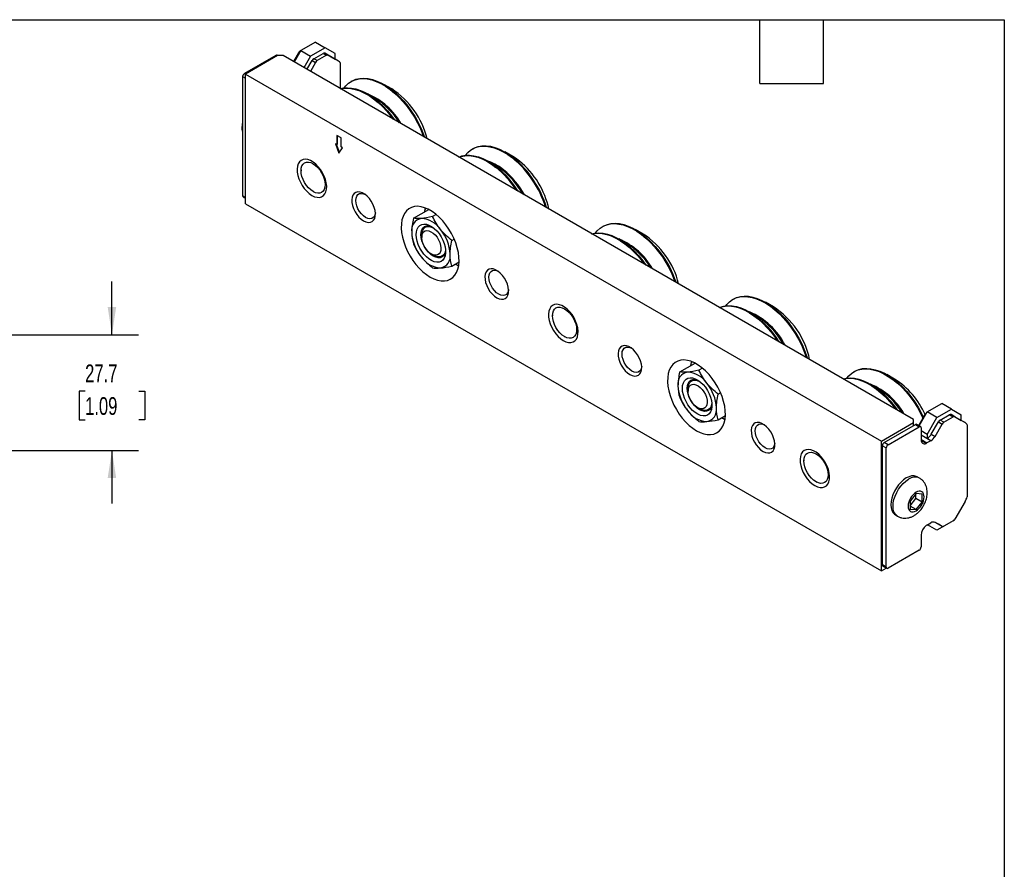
# Model space of a CAD drawing. Header units: millimetres. Extents: x 13 to 546, y 13 to 419.
# Tile 4 of 4: x 311 to 546, y 216 to 419. Entities that reach past the tile are written whole.
import ezdxf

# ---------------------------------------------------------------- set-up
doc = ezdxf.new("R2010")
doc.units = ezdxf.units.MM
doc.header["$LTSCALE"] = 2
doc.layers.add('DIMENSIONS', color=140, linetype='Continuous', lineweight=25)
doc.layers.add('TEXT', color=140, linetype='Continuous', lineweight=25)
doc.styles.add('SLDTEXTSTYLE0', font='TXT', dxfattribs={"width": 0.7})
doc.dimstyles.new('SLDDIMSTYLE5', dxfattribs={"dimtxt": 4.316016, "dimasz": 6.604, "dimexe": 0, "dimexo": 0.0625, "dimgap": 1.079004, "dimtad": 0, "dimtih": 1, "dimtoh": 1, "dimrnd": 1e-09, "dimzin": 12, "dimdsep": 46, "dimtxsty": 'SLDTEXTSTYLE0', "dimsah": 1, "dimcen": 0.09, "dimadec": 0, "dimazin": 3, "dimtfac": 1, "dimtmove": 0, "dimatfit": 0, "dimfxl": 0, "dimfrac": 2, "dimtolj": 1, "dimtzin": 12, "dimarcsym": 0})

# ---------------------------------------------------------------- blocks, each defined once
blk = doc.blocks.new('_D_11')
at = {"layer": 'DIMENSIONS'}
for p, q in [((332.79, 343.76), (332.79, 356.46)), ((306.64, 343.76), (339.14, 343.76)), ((326.38, 330.22), (324.93, 330.22)), ((324.93, 330.22), (324.93, 323.36)), ((339.2, 330.22), (340.65, 330.22)), ((340.65, 330.22), (340.65, 323.36)), ((324.93, 323.36), (326.38, 323.36)), ((340.65, 323.36), (339.2, 323.36)), ((305.37, 316.08), (339.14, 316.08)), ((332.79, 316.08), (332.79, 303.38))]:
    blk.add_line(p, q, dxfattribs=at)
for points in [[(332.79, 343.76), (333.81, 350.37), (331.77, 350.37)], [(332.79, 316.08), (331.77, 309.47), (333.81, 309.47)]]:
    blk.add_solid(points, dxfattribs=at)
at = {"layer": 'DIMENSIONS', "char_height": 4.233, "attachment_point": 1, "style": 'SLDTEXTSTYLE0'}
for s, insert in [('27.7', (326.38, 336.64)), ('1.09', (326.38, 328.82))]:
    blk.add_mtext(s, dxfattribs=dict(at, insert=insert))

msp = doc.modelspace()

# ---------------------------------------------------------------- linework, layer by layer
for p, q in [((381.454, 413.733), (377.952, 411.712)), ((383.788, 412.386), (380.286, 410.364)), ((381.454, 413.733), (383.788, 412.386)), ((386.123, 411.038), (383.788, 412.386)), ((371.935, 410.561), (364.482, 406.258)), ((372.339, 410.504), (364.679, 406.082)), ((371.935, 410.561), (372.187, 410.416)), ((372.406, 410.504), (372.253, 410.592)), ((373.686, 410.504), (372.339, 410.504)), ((524.375, 323.513), (373.686, 410.504)), ((377.402, 411.193), (376.174, 409.068)), ((377.952, 411.712), (376.363, 408.959)), ((377.402, 411.193), (377.59, 411.084)), ((377.952, 411.711), (377.821, 411.635)), ((377.886, 411.598), (377.821, 411.635)), ((377.952, 411.712), (380.286, 410.364)), ((380.286, 410.364), (378.696, 407.612)), ((381.052, 409.77), (383.255, 411.041)), ((381.862, 409.303), (381.052, 409.77)), ((384.064, 410.574), (381.862, 409.303)), ((383.255, 411.041), (384.064, 410.574)), ((383.674, 411.083), (386.123, 409.669)), ((384.483, 410.616), (383.674, 411.083)), ((386.932, 409.202), (384.483, 410.616)), ((386.123, 409.669), (386.123, 411.038)), ((386.932, 409.202), (386.123, 409.669)), ((379.406, 407.202), (380.633, 409.328)), ((381.443, 408.86), (380.216, 406.735)), ((380.633, 409.328), (381.443, 408.86)), ((387.226, 409.033), (386.932, 409.202)), ((387.399, 402.629), (387.399, 408.649)), ((364.033, 405.48), (364.033, 376.983)), ((364.033, 405.48), (364.679, 405.107)), ((364.733, 406.113), (364.482, 406.258)), ((364.679, 375.054), (364.679, 406.082)), ((364.679, 406.082), (516.715, 318.313)), ((390.093, 404.382), (389.931, 404.289)), ((399.663, 402.531), (397.778, 403.62)), ((395.633, 400.327), (393.853, 401.355)), ((387.547, 390.807), (386.534, 391.391)), ((386.534, 391.391), (386.534, 389.247)), ((386.713, 389.351), (386.713, 391.288)), ((387.547, 388.662), (387.547, 390.807)), ((386.534, 389.247), (386.196, 389.442)), ((386.196, 389.442), (387.04, 387.2)), ((387.18, 387.41), (386.475, 389.281)), ((386.713, 389.351), (386.534, 389.247)), ((387.04, 387.2), (387.884, 388.467)), ((387.884, 388.467), (387.547, 388.662)), ((419.034, 388.237), (418.873, 388.144)), ((428.604, 386.387), (426.719, 387.476)), ((424.574, 384.182), (422.794, 385.21)), ((377.995, 383.195), (377.995, 382.985)), ((364.679, 376.61), (364.033, 376.983)), ((364.164, 376.692), (364.679, 376.395)), ((380.879, 377.988), (381.061, 377.883)), ((364.679, 375.054), (516.715, 287.286)), ((404.854, 371.599), (408.516, 373.713)), ((407.703, 374.08), (407.648, 373.664)), ((410.314, 372.508), (409.452, 372.011)), ((408.236, 369.796), (407.692, 369.482)), ((450.189, 369.69), (450.027, 369.596)), ((406.863, 367.651), (406.91, 368.215)), ((406.863, 367.651), (406.863, 367.025)), ((459.759, 367.839), (457.874, 368.928)), ((414.05, 366.291), (414.626, 366.623)), ((455.729, 365.635), (453.949, 366.662)), ((409.149, 363.065), (409.691, 362.752)), ((411.692, 362.554), (412.236, 362.868)), ((414.05, 360.16), (415.768, 361.152)), ((481.344, 352.267), (481.182, 352.174)), ((490.914, 350.416), (489.028, 351.505)), ((438.09, 348.502), (438.09, 348.292)), ((486.883, 348.212), (485.104, 349.24)), ((440.975, 343.296), (441.157, 343.191)), ((468.507, 334.854), (472.168, 336.968)), ((471.355, 337.335), (471.3, 336.918)), ((473.966, 335.762), (473.104, 335.265)), ((510.303, 334.987), (510.141, 334.893)), ((519.873, 333.136), (517.987, 334.225)), ((471.888, 333.051), (471.344, 332.737)), ((515.843, 330.932), (514.063, 331.959)), ((470.515, 330.905), (470.515, 330.279)), ((477.702, 329.545), (478.278, 329.878)), ((527.654, 325.29), (531.157, 327.312)), ((533.49, 325.965), (531.157, 327.312)), ((472.801, 326.32), (473.343, 326.006)), ((475.344, 325.808), (475.888, 326.122)), ((525.745, 321.983), (527.654, 325.29)), ((529.988, 323.943), (527.654, 325.29)), ((529.988, 323.943), (533.49, 325.965)), ((533.49, 325.965), (535.825, 324.617)), ((477.702, 323.414), (479.42, 324.406)), ((516.715, 318.313), (524.375, 322.735)), ((524.375, 322.735), (524.375, 323.513)), ((524.375, 321.989), (524.375, 322.735)), ((525.645, 322.041), (527.192, 324.721)), ((527.192, 324.721), (527.292, 324.663)), ((527.653, 319.899), (529.988, 323.943)), ((528.638, 319.967), (530.335, 322.906)), ((530.335, 322.906), (531.234, 322.388)), ((530.754, 323.349), (532.957, 324.62)), ((531.653, 322.83), (530.754, 323.349)), ((531.653, 322.83), (533.855, 324.102)), ((532.957, 324.62), (533.855, 324.102)), ((533.376, 324.662), (535.825, 323.248)), ((534.274, 324.143), (533.376, 324.662)), ((534.274, 324.143), (536.723, 322.73)), ((535.825, 323.248), (535.825, 324.617)), ((536.723, 322.73), (535.825, 323.248)), ((537.016, 322.56), (536.723, 322.73)), ((517.416, 317.971), (524.869, 322.274)), ((518.314, 317.453), (525.767, 321.756)), ((524.869, 322.274), (525.767, 321.756)), ((526.085, 321.787), (525.187, 322.306)), ((526.216, 321.497), (526.216, 318.676)), ((527.653, 319.899), (526.216, 320.729)), ((529.536, 319.448), (531.234, 322.388)), ((537.19, 322.177), (537.19, 304.989)), ((516.715, 287.286), (516.715, 318.313)), ((518.314, 317.453), (517.416, 317.971)), ((527.653, 318.924), (526.216, 319.754)), ((528.546, 318.403), (526.216, 319.747)), ((526.755, 318.406), (526.216, 318.717)), ((526.221, 318.548), (526.601, 318.329)), ((526.285, 318.214), (526.486, 318.273)), ((526.486, 318.273), (526.719, 318.385)), ((527.384, 317.755), (526.486, 318.273)), ((526.719, 318.385), (526.755, 318.406)), ((527.617, 317.866), (526.719, 318.385)), ((527.384, 317.755), (527.617, 317.866)), ((528.546, 318.403), (527.617, 317.866)), ((527.653, 319.899), (527.653, 318.924)), ((528.638, 319.967), (529.536, 319.448)), ((516.967, 317.194), (517.865, 316.675)), ((516.967, 288.696), (516.967, 317.194)), ((517.865, 288.178), (517.865, 316.675)), ((498.204, 313.799), (498.204, 313.589)), ((501.089, 308.593), (501.27, 308.488)), ((525.84, 309.442), (525.303, 309.752)), ((525.011, 305.774), (523.574, 303.987)), ((523.574, 302.837), (524.975, 304.58)), ((523.574, 303.987), (523.574, 302.071)), ((524.975, 304.58), (524.975, 305.729)), ((526.448, 303.73), (524.975, 304.58)), ((526.448, 305.646), (525.011, 305.774)), ((525.011, 301.942), (526.448, 303.73)), ((526.448, 303.73), (526.448, 305.646)), ((536.723, 303.897), (534.274, 299.656)), ((536.723, 303.897), (537.016, 304.405)), ((525.011, 301.942), (523.574, 302.772)), ((523.574, 302.071), (525.011, 301.942)), ((520.053, 300.658), (520.59, 300.348)), ((533.49, 299.003), (529.988, 296.981)), ((533.855, 299.214), (531.653, 297.942)), ((533.49, 299.003), (533.49, 299.003)), ((527.617, 298.247), (527.384, 298.089)), ((527.617, 298.247), (528.546, 298.783)), ((529.988, 296.981), (527.706, 298.298)), ((529.988, 296.981), (527.707, 298.298)), ((530.335, 298.419), (529.524, 298.888)), ((531.234, 297.901), (529.536, 298.881)), ((531.234, 297.901), (530.335, 298.419)), ((526.216, 295.82), (526.216, 292.999)), ((525.767, 292.222), (518.314, 287.919)), ((516.715, 287.286), (517.876, 287.956)), ((517.865, 288.178), (516.967, 288.696)), ((517.098, 288.406), (517.996, 287.887))]:
    msp.add_line(p, q)
at = {"flags": 128}
for points in [[(388.284, 402.798), (388.696, 403.297), (389.37, 403.913), (390.128, 404.397), (390.963, 404.742), (391.867, 404.947), (392.829, 405.008), (393.84, 404.926), (394.891, 404.7), (395.969, 404.333), (397.064, 403.83), (398.165, 403.194), (399.26, 402.433), (400.338, 401.555), (401.388, 400.568), (402.4, 399.483), (403.362, 398.311), (404.266, 397.063), (405.101, 395.753), (405.859, 394.394), (406.533, 393), (407.115, 391.585), (407.29, 391.105)], [(390.093, 404.382), (390.29, 404.49), (391.125, 404.836), (392.028, 405.04), (392.991, 405.102), (394.002, 405.019), (395.052, 404.793), (396.131, 404.427), (397.226, 403.923), (398.326, 403.288), (399.421, 402.527), (400.5, 401.648), (401.55, 400.662), (402.561, 399.576), (403.524, 398.404), (404.427, 397.156), (405.262, 395.846), (406.021, 394.487), (406.694, 393.093), (407.277, 391.678), (407.533, 390.965)], [(387.351, 402.615), (388.104, 402.775), (389.066, 402.836), (390.078, 402.753), (391.128, 402.528), (392.206, 402.161), (393.301, 401.657), (394.402, 401.022), (395.497, 400.261), (396.575, 399.383), (397.625, 398.396), (398.637, 397.311), (399.599, 396.139), (400.352, 395.11)], [(387.412, 402.58), (387.942, 402.681), (388.905, 402.743), (389.916, 402.66), (390.966, 402.434), (392.044, 402.068), (393.14, 401.564), (394.24, 400.929), (395.335, 400.168), (396.414, 399.29), (397.464, 398.303), (398.475, 397.218), (399.438, 396.045), (399.968, 395.332)], [(417.225, 386.653), (417.826, 387.347), (418.526, 387.925), (419.307, 388.368), (420.164, 388.673), (421.085, 388.835), (422.063, 388.854), (423.087, 388.729), (424.147, 388.462), (425.231, 388.054), (426.329, 387.511), (427.429, 386.838), (428.521, 386.042)], [(419.034, 388.237), (419.469, 388.462), (420.325, 388.766), (421.247, 388.929), (422.225, 388.947), (423.249, 388.822), (424.309, 388.555), (425.393, 388.147), (426.491, 387.604), (427.591, 386.931), (428.682, 386.135)], [(415.686, 386.258), (416.401, 386.501), (417.323, 386.663), (418.301, 386.682), (419.325, 386.557), (420.384, 386.289), (421.469, 385.882), (422.566, 385.339), (423.667, 384.666), (424.758, 383.87)], [(415.716, 386.241), (416.239, 386.407), (417.161, 386.57), (418.139, 386.589), (419.163, 386.464), (420.223, 386.196), (421.307, 385.789), (422.405, 385.246), (423.505, 384.573), (424.596, 383.776)], [(430.227, 385.279), (429.228, 386.002), (428.604, 386.387)], [(380.592, 377.071), (381.224, 376.772), (381.835, 376.614), (382.406, 376.602), (382.918, 376.736), (383.356, 377.012), (383.706, 377.422), (383.955, 377.951), (384.096, 378.583), (384.124, 379.298), (384.039, 380.072), (383.843, 380.881), (383.543, 381.699), (383.148, 382.5), (382.67, 383.257), (382.126, 383.946), (381.533, 384.546), (380.909, 385.037), (380.275, 385.403), (379.652, 385.632), (379.058, 385.718), (378.514, 385.656), (378.037, 385.45), (377.642, 385.106), (377.341, 384.635), (377.145, 384.052), (377.06, 383.376), (377.089, 382.628), (377.23, 381.833), (377.479, 381.016), (377.828, 380.204), (378.266, 379.422), (378.779, 378.696), (379.35, 378.048), (379.961, 377.501), (380.592, 377.071)], [(383.765, 379.654), (383.709, 379.036), (383.545, 378.506), (383.278, 378.084), (382.92, 377.786), (382.482, 377.624), (381.984, 377.604), (381.442, 377.727), (380.88, 377.988), (380.317, 378.377), (379.776, 378.879), (379.277, 379.475), (378.84, 380.141), (378.481, 380.853), (378.214, 381.583), (378.05, 382.303), (377.995, 382.985), (378.05, 383.603), (378.214, 384.133), (378.481, 384.555), (378.84, 384.853), (379.277, 385.015), (379.776, 385.035), (380.317, 384.912), (380.88, 384.651), (381.442, 384.262), (381.984, 383.76), (382.482, 383.164), (382.92, 382.498), (383.278, 381.786), (383.545, 381.056), (383.709, 380.336), (383.765, 379.654)], [(426.216, 383.062), (425.205, 383.793), (424.574, 384.182)], [(392.949, 370.982), (393.518, 370.72), (394.064, 370.603), (394.565, 370.635), (394.999, 370.815), (395.349, 371.135), (395.601, 371.583), (395.745, 372.14), (395.774, 372.783), (395.687, 373.486), (395.488, 374.221), (395.186, 374.956), (394.791, 375.663), (394.322, 376.312), (393.796, 376.876), (393.235, 377.333), (392.663, 377.663), (392.102, 377.853), (391.576, 377.896), (391.107, 377.79), (390.712, 377.539), (390.41, 377.153), (390.211, 376.648), (390.124, 376.044), (390.153, 375.368), (390.297, 374.645), (390.549, 373.906), (390.899, 373.181), (391.333, 372.5), (391.834, 371.891), (392.38, 371.378), (392.949, 370.982)], [(393.427, 371.811), (392.904, 372.181), (392.408, 372.668), (391.962, 373.249), (391.59, 373.893), (391.31, 374.569), (391.136, 375.243), (391.077, 375.881), (391.136, 376.451), (391.31, 376.924), (391.59, 377.277), (391.962, 377.492), (392.408, 377.558), (392.904, 377.472), (393.2, 377.357)], [(408.862, 357.554), (409.746, 357.109), (410.616, 356.803), (411.457, 356.64), (412.255, 356.623), (412.998, 356.752), (413.673, 357.026), (414.268, 357.439), (414.775, 357.986), (415.185, 358.657), (415.491, 359.44), (415.688, 360.324), (415.773, 361.293), (415.745, 362.332), (415.603, 363.424), (415.351, 364.55), (414.993, 365.693), (414.533, 366.833), (413.981, 367.952), (413.344, 369.031), (412.634, 370.053), (411.862, 371.001), (411.041, 371.859), (410.184, 372.614), (409.305, 373.252), (408.419, 373.763), (407.54, 374.14), (406.683, 374.375), (405.862, 374.465), (405.09, 374.409), (404.38, 374.207), (403.743, 373.862), (403.191, 373.381), (402.731, 372.771), (402.373, 372.043), (402.121, 371.207), (401.979, 370.279), (401.951, 369.273), (402.036, 368.205), (402.233, 367.094), (402.539, 365.957), (402.949, 364.813), (403.456, 363.681), (404.052, 362.58), (404.726, 361.527), (405.469, 360.54), (406.267, 359.636), (407.108, 358.828), (407.978, 358.13), (408.862, 357.554)], [(395.766, 372.911), (395.719, 372.598), (395.545, 372.125), (395.265, 371.772), (394.893, 371.557), (394.447, 371.491), (393.95, 371.577), (393.427, 371.811)], [(407.55, 373.155), (407.695, 373.847), (407.758, 374.059)], [(405.506, 367.684), (405.563, 368.38), (405.732, 368.988), (406.007, 369.489), (406.379, 369.866), (406.837, 370.107), (407.366, 370.205), (407.949, 370.156), (408.567, 369.962), (409.2, 369.63), (409.828, 369.169), (410.431, 368.595), (410.989, 367.926), (411.485, 367.183), (411.902, 366.391), (412.227, 365.575), (412.45, 364.761), (412.563, 363.976), (412.563, 363.244), (412.45, 362.589), (412.227, 362.032), (411.902, 361.592), (411.485, 361.281), (410.989, 361.111), (410.431, 361.086), (409.828, 361.208), (409.2, 361.472), (408.567, 361.871), (407.949, 362.39), (407.366, 363.015), (406.837, 363.723), (406.379, 364.493), (406.007, 365.301), (405.732, 366.119), (405.563, 366.922), (405.506, 367.684)], [(406.654, 367.684), (406.711, 368.318), (406.88, 368.862), (407.154, 369.295), (407.522, 369.601), (407.971, 369.767), (408.483, 369.788), (409.038, 369.662), (409.342, 369.537)], [(406.91, 368.215), (407.07, 368.757), (407.337, 369.187), (407.701, 369.487), (408.146, 369.646), (408.654, 369.655), (409.205, 369.516), (409.675, 369.294)], [(448.38, 368.105), (448.792, 368.604), (449.465, 369.22), (450.224, 369.704), (451.059, 370.05), (451.962, 370.254), (452.925, 370.316), (453.936, 370.233), (454.987, 370.007), (456.065, 369.641), (457.16, 369.137), (458.261, 368.502), (459.356, 367.741), (460.434, 366.863), (461.484, 365.876), (462.496, 364.791), (463.458, 363.618), (464.361, 362.37), (465.197, 361.06), (465.955, 359.701), (466.629, 358.307), (467.211, 356.892), (467.386, 356.412)], [(450.189, 369.69), (450.385, 369.797), (451.221, 370.143), (452.124, 370.348), (453.086, 370.409), (454.098, 370.326), (455.148, 370.1), (456.226, 369.734), (457.321, 369.23), (458.422, 368.595), (459.517, 367.834), (460.595, 366.956), (461.646, 365.969), (462.657, 364.884), (463.62, 363.711), (464.523, 362.464), (465.358, 361.154), (466.117, 359.795), (466.79, 358.401), (467.373, 356.986), (467.628, 356.272)], [(412.564, 363.955), (412.52, 363.63), (412.352, 363.086), (412.078, 362.653), (411.71, 362.347), (411.261, 362.181), (410.749, 362.16), (410.194, 362.287), (409.616, 362.554), (409.038, 362.954), (408.483, 363.469), (407.971, 364.08), (407.522, 364.765), (407.154, 365.496), (406.88, 366.245), (406.711, 366.984), (406.654, 367.684)], [(406.901, 367.48), (407.049, 367.96), (407.303, 368.327), (407.649, 368.563), (408.071, 368.655), (408.546, 368.599), (409.052, 368.398), (409.563, 368.062), (410.053, 367.608), (410.497, 367.059), (410.875, 366.441), (411.165, 365.787), (411.355, 365.128), (411.433, 364.499), (411.398, 363.929), (411.249, 363.449), (410.996, 363.082), (410.649, 362.847), (410.228, 362.755), (409.752, 362.81), (409.247, 363.011), (408.736, 363.347), (408.246, 363.801), (407.801, 364.351), (407.424, 364.968), (407.134, 365.623), (406.944, 366.281), (406.865, 366.911), (406.901, 367.48)], [(447.447, 367.923), (448.2, 368.082), (449.162, 368.143), (450.174, 368.061), (451.224, 367.835), (452.302, 367.468), (453.397, 366.965), (454.498, 366.329), (455.593, 365.569), (456.671, 364.69), (457.721, 363.704), (458.733, 362.618), (459.695, 361.446), (460.448, 360.417)], [(447.507, 367.888), (448.038, 367.989), (449, 368.05), (450.012, 367.967), (451.062, 367.742), (452.14, 367.375), (453.235, 366.872), (454.336, 366.236), (455.431, 365.475), (456.509, 364.597), (457.56, 363.61), (458.571, 362.525), (459.534, 361.353), (460.064, 360.639)], [(412.52, 364.365), (412.511, 364.128), (412.408, 363.537), (412.193, 363.049), (411.876, 362.682), (411.469, 362.451), (410.99, 362.367), (410.458, 362.432), (409.894, 362.643), (409.691, 362.752)], [(415.291, 360.425), (415.404, 360.375), (415.679, 360.264)], [(424.775, 352.609), (425.344, 352.348), (425.89, 352.23), (426.391, 352.262), (426.825, 352.442), (427.175, 352.762), (427.427, 353.21), (427.571, 353.767), (427.6, 354.41), (427.513, 355.113), (427.314, 355.848), (427.012, 356.584), (426.617, 357.29), (426.148, 357.939), (425.622, 358.503), (425.061, 358.96), (424.489, 359.29), (423.928, 359.481), (423.402, 359.524), (422.933, 359.417), (422.538, 359.166), (422.236, 358.78), (422.037, 358.275), (421.95, 357.672), (421.979, 356.995), (422.123, 356.272), (422.375, 355.534), (422.725, 354.809), (423.159, 354.128), (423.66, 353.518), (424.206, 353.005), (424.775, 352.609)], [(425.253, 353.438), (424.731, 353.808), (424.234, 354.295), (423.788, 354.876), (423.416, 355.52), (423.136, 356.197), (422.962, 356.87), (422.903, 357.508), (422.962, 358.078), (423.136, 358.551), (423.416, 358.904), (423.788, 359.119), (424.234, 359.185), (424.731, 359.099), (425.026, 358.984)], [(427.592, 354.538), (427.545, 354.225), (427.371, 353.752), (427.091, 353.399), (426.719, 353.184), (426.273, 353.118), (425.776, 353.204), (425.253, 353.438)], [(440.688, 342.378), (441.319, 342.079), (441.93, 341.921), (442.501, 341.909), (443.014, 342.044), (443.452, 342.32), (443.801, 342.729), (444.051, 343.258), (444.192, 343.89), (444.22, 344.605), (444.135, 345.38), (443.939, 346.189), (443.639, 347.007), (443.244, 347.807), (442.766, 348.564), (442.222, 349.254), (441.629, 349.854), (441.005, 350.344), (440.371, 350.71), (439.748, 350.94), (439.154, 351.025), (438.61, 350.964), (438.133, 350.758), (437.737, 350.414), (437.437, 349.942), (437.241, 349.359), (437.156, 348.683), (437.185, 347.935), (437.326, 347.14), (437.575, 346.324), (437.924, 345.511), (438.362, 344.729), (438.875, 344.003), (439.446, 343.356), (440.057, 342.808), (440.688, 342.378)], [(477.996, 350.287), (478.198, 350.368), (479.082, 350.614), (480.028, 350.718), (481.026, 350.677), (482.066, 350.494), (483.137, 350.168), (484.228, 349.704), (485.328, 349.107), (486.426, 348.383), (487.511, 347.538), (488.57, 346.582), (489.594, 345.525), (490.572, 344.377), (491.494, 343.15), (492.209, 342.082)], [(479.535, 350.682), (479.765, 350.976), (480.413, 351.63), (481.147, 352.153), (481.96, 352.54), (482.845, 352.786), (483.791, 352.89), (484.789, 352.85), (485.829, 352.666), (486.9, 352.34), (487.991, 351.877), (489.091, 351.279), (490.189, 350.555), (491.273, 349.71), (492.333, 348.754), (493.357, 347.697), (494.335, 346.549), (495.257, 345.322), (496.113, 344.029), (496.895, 342.683), (497.594, 341.298), (498.204, 339.888), (498.718, 338.467), (498.775, 338.292)], [(481.344, 352.267), (482.122, 352.633), (483.006, 352.88), (483.952, 352.983), (484.95, 352.943), (485.99, 352.759), (487.061, 352.434), (488.153, 351.97), (489.253, 351.373), (490.351, 350.648), (491.435, 349.804), (492.495, 348.848), (493.519, 347.79), (494.497, 346.642), (495.418, 345.416), (496.275, 344.123), (497.056, 342.777), (497.756, 341.391), (498.366, 339.981), (498.88, 338.56), (499.007, 338.158)], [(443.86, 344.961), (443.805, 344.343), (443.641, 343.813), (443.374, 343.391), (443.015, 343.093), (442.578, 342.932), (442.08, 342.912), (441.538, 343.034), (440.975, 343.295), (440.413, 343.684), (439.871, 344.186), (439.373, 344.782), (438.935, 345.449), (438.577, 346.161), (438.31, 346.891), (438.146, 347.61), (438.09, 348.292), (438.146, 348.91), (438.31, 349.44), (438.577, 349.863), (438.935, 350.16), (439.373, 350.322), (439.871, 350.342), (440.413, 350.219), (440.975, 349.958), (441.538, 349.569), (442.08, 349.067), (442.578, 348.472), (443.015, 347.805), (443.374, 347.093), (443.641, 346.363), (443.805, 345.643), (443.86, 344.961)], [(478.025, 350.27), (478.036, 350.274), (478.92, 350.521), (479.866, 350.624), (480.864, 350.584), (481.904, 350.4), (482.975, 350.075), (484.067, 349.611), (485.167, 349.014), (486.265, 348.289), (487.349, 347.445), (488.409, 346.489), (489.433, 345.432), (490.411, 344.284), (491.332, 343.057), (491.856, 342.286)], [(456.601, 334.237), (457.17, 333.975), (457.717, 333.857), (458.217, 333.889), (458.651, 334.069), (459.001, 334.389), (459.253, 334.837), (459.397, 335.394), (459.426, 336.037), (459.339, 336.741), (459.14, 337.475), (458.838, 338.211), (458.443, 338.917), (457.974, 339.566), (457.448, 340.13), (456.887, 340.587), (456.315, 340.917), (455.754, 341.108), (455.228, 341.151), (454.759, 341.045), (454.364, 340.793), (454.062, 340.407), (453.863, 339.902), (453.776, 339.299), (453.805, 338.622), (453.949, 337.9), (454.201, 337.161), (454.551, 336.436), (454.985, 335.755), (455.486, 335.145), (456.032, 334.632), (456.601, 334.237)], [(457.079, 335.065), (456.557, 335.435), (456.06, 335.922), (455.614, 336.503), (455.242, 337.148), (454.962, 337.824), (454.788, 338.498), (454.729, 339.136), (454.788, 339.705), (454.962, 340.179), (455.242, 340.532), (455.614, 340.746), (456.06, 340.813), (456.557, 340.727), (456.852, 340.611)], [(472.514, 320.808), (473.398, 320.364), (474.268, 320.057), (475.109, 319.894), (475.907, 319.877), (476.65, 320.007), (477.325, 320.28), (477.92, 320.694), (478.427, 321.24), (478.837, 321.911), (479.143, 322.695), (479.34, 323.578), (479.425, 324.548), (479.397, 325.587), (479.256, 326.678), (479.003, 327.805), (478.645, 328.948), (478.185, 330.088), (477.633, 331.207), (476.996, 332.286), (476.286, 333.308), (475.514, 334.256), (474.693, 335.114), (473.836, 335.868), (472.957, 336.506), (472.071, 337.018), (471.192, 337.394), (470.335, 337.629), (469.514, 337.72), (468.742, 337.663), (468.032, 337.461), (467.395, 337.117), (466.843, 336.636), (466.383, 336.026), (466.025, 335.297), (465.773, 334.462), (465.631, 333.533), (465.603, 332.527), (465.688, 331.46), (465.885, 330.348), (466.191, 329.211), (466.601, 328.068), (467.108, 326.936), (467.704, 325.834), (468.378, 324.782), (469.121, 323.795), (469.919, 322.89), (470.76, 322.082), (471.63, 321.384), (472.514, 320.808)], [(471.202, 336.41), (471.347, 337.101), (471.41, 337.313)], [(459.418, 336.165), (459.371, 335.852), (459.197, 335.379), (458.917, 335.026), (458.545, 334.811), (458.099, 334.745), (457.602, 334.831), (457.079, 335.065)], [(508.494, 333.402), (508.906, 333.901), (509.579, 334.518), (510.338, 335.001), (511.173, 335.347), (512.076, 335.551), (513.039, 335.613), (514.05, 335.53), (515.1, 335.304), (516.179, 334.938), (517.274, 334.434), (518.374, 333.799), (519.469, 333.038), (520.548, 332.16), (521.598, 331.173), (522.609, 330.088), (523.572, 328.915), (524.475, 327.667), (525.31, 326.357), (526.069, 324.998), (526.657, 323.793)], [(510.303, 334.987), (510.499, 335.094), (511.334, 335.44), (512.238, 335.645), (513.2, 335.706), (514.212, 335.623), (515.262, 335.397), (516.34, 335.031), (517.435, 334.527), (518.536, 333.892), (519.631, 333.131), (520.709, 332.253), (521.76, 331.266), (522.771, 330.181), (523.733, 329.008), (524.637, 327.761), (525.472, 326.451), (526.23, 325.092), (526.771, 323.991)], [(469.158, 330.938), (469.215, 331.634), (469.384, 332.242), (469.659, 332.743), (470.031, 333.12), (470.489, 333.362), (471.018, 333.459), (471.601, 333.411), (472.219, 333.217), (472.852, 332.884), (473.48, 332.423), (474.083, 331.849), (474.641, 331.18), (475.137, 330.438), (475.554, 329.646), (475.879, 328.83), (476.102, 328.016), (476.215, 327.23), (476.215, 326.498), (476.102, 325.843), (475.879, 325.287), (475.554, 324.846), (475.137, 324.536), (474.641, 324.365), (474.083, 324.341), (473.48, 324.463), (472.852, 324.727), (472.219, 325.125), (471.601, 325.645), (471.018, 326.269), (470.489, 326.978), (470.031, 327.748), (469.659, 328.555), (469.384, 329.373), (469.215, 330.176), (469.158, 330.938)], [(470.307, 330.938), (470.363, 331.572), (470.532, 332.117), (470.806, 332.55), (471.174, 332.855), (471.623, 333.022), (472.135, 333.042), (472.69, 332.916), (472.994, 332.792)], [(470.515, 330.905), (470.536, 331.291), (470.663, 331.862), (470.9, 332.327), (471.237, 332.667), (471.659, 332.869), (472.151, 332.922), (472.692, 332.827), (473.259, 332.586), (473.327, 332.548)], [(475.05, 328.139), (475.086, 327.528), (475.007, 326.99), (474.817, 326.55), (474.527, 326.231), (474.15, 326.049), (473.705, 326.013), (473.215, 326.124), (472.704, 326.378), (472.198, 326.761), (471.723, 327.254), (471.301, 327.833), (470.955, 328.468), (470.701, 329.128), (470.553, 329.78), (470.517, 330.39), (470.596, 330.929), (470.786, 331.368), (471.076, 331.687), (471.453, 331.87), (471.898, 331.906), (472.388, 331.794), (472.899, 331.541), (473.405, 331.158), (473.88, 330.664), (474.302, 330.085), (474.648, 329.45), (474.901, 328.79), (475.05, 328.139)], [(507.561, 333.22), (508.313, 333.379), (509.276, 333.44), (510.287, 333.358), (511.338, 333.132), (512.416, 332.765), (513.511, 332.262), (514.612, 331.626), (515.707, 330.866), (516.785, 329.987), (517.835, 329.001), (518.847, 327.915), (519.809, 326.743), (520.562, 325.714)], [(507.621, 333.185), (508.152, 333.286), (509.114, 333.347), (510.126, 333.264), (511.176, 333.039), (512.254, 332.672), (513.349, 332.169), (514.45, 331.533), (515.545, 330.772), (516.623, 329.894), (517.673, 328.907), (518.685, 327.822), (519.647, 326.65), (520.178, 325.936)], [(476.217, 327.21), (476.172, 326.885), (476.004, 326.34), (475.73, 325.907), (475.362, 325.602), (474.913, 325.435), (474.401, 325.415), (473.846, 325.541), (473.268, 325.809), (472.69, 326.208), (472.135, 326.723), (471.623, 327.335), (471.174, 328.019), (470.806, 328.75), (470.532, 329.499), (470.363, 330.238), (470.307, 330.938)], [(476.172, 327.619), (476.172, 327.572), (476.102, 326.956), (475.919, 326.435), (475.631, 326.031), (475.249, 325.759), (474.79, 325.631), (474.271, 325.651), (473.714, 325.821), (473.343, 326.006)], [(478.943, 323.679), (479.056, 323.63), (479.331, 323.518)], [(488.427, 315.864), (488.996, 315.602), (489.543, 315.485), (490.043, 315.516), (490.477, 315.696), (490.827, 316.017), (491.08, 316.464), (491.223, 317.021), (491.252, 317.665), (491.165, 318.368), (490.967, 319.102), (490.664, 319.838), (490.269, 320.545), (489.8, 321.193), (489.274, 321.758), (488.713, 322.214), (488.141, 322.545), (487.58, 322.735), (487.054, 322.778), (486.585, 322.672), (486.19, 322.42), (485.888, 322.034), (485.689, 321.529), (485.602, 320.926), (485.631, 320.249), (485.775, 319.527), (486.027, 318.788), (486.377, 318.063), (486.811, 317.382), (487.312, 316.772), (487.858, 316.259), (488.427, 315.864)], [(488.905, 316.692), (488.383, 317.062), (487.886, 317.55), (487.44, 318.13), (487.068, 318.775), (486.788, 319.451), (486.614, 320.125), (486.555, 320.763), (486.614, 321.333), (486.788, 321.806), (487.068, 322.159), (487.44, 322.374), (487.886, 322.44), (488.383, 322.354), (488.678, 322.239)], [(491.244, 317.793), (491.197, 317.48), (491.023, 317.006), (490.743, 316.653), (490.371, 316.439), (489.925, 316.372), (489.428, 316.458), (488.905, 316.692)], [(526.216, 318.676), (526.238, 318.406), (526.302, 318.169), (526.406, 317.973), (526.547, 317.822), (526.721, 317.723), (526.923, 317.679), (527.146, 317.689), (527.384, 317.755)], [(500.802, 307.675), (501.433, 307.376), (502.044, 307.218), (502.615, 307.206), (503.128, 307.341), (503.566, 307.617), (503.915, 308.026), (504.164, 308.555), (504.305, 309.187), (504.334, 309.902), (504.249, 310.677), (504.053, 311.486), (503.753, 312.304), (503.357, 313.104), (502.88, 313.861), (502.336, 314.551), (501.743, 315.151), (501.119, 315.641), (500.485, 316.007), (499.861, 316.237), (499.268, 316.322), (498.724, 316.261), (498.246, 316.055), (497.851, 315.711), (497.551, 315.239), (497.355, 314.656), (497.27, 313.98), (497.298, 313.233), (497.439, 312.438), (497.689, 311.621), (498.038, 310.808), (498.476, 310.026), (498.989, 309.3), (499.56, 308.653), (500.171, 308.105), (500.802, 307.675)], [(503.974, 310.258), (503.919, 309.64), (503.755, 309.11), (503.488, 308.688), (503.129, 308.391), (502.692, 308.229), (502.193, 308.209), (501.652, 308.332), (501.089, 308.592), (500.526, 308.981), (499.985, 309.483), (499.486, 310.079), (499.049, 310.746), (498.691, 311.458), (498.424, 312.188), (498.26, 312.907), (498.204, 313.589), (498.26, 314.207), (498.424, 314.737), (498.691, 315.16), (499.049, 315.457), (499.486, 315.619), (499.985, 315.639), (500.526, 315.516), (501.089, 315.255), (501.652, 314.866), (502.193, 314.364), (502.692, 313.769), (503.129, 313.102), (503.488, 312.39), (503.755, 311.66), (503.919, 310.94), (503.974, 310.258)], [(525.303, 309.752), (525.064, 309.867), (524.534, 309.989), (523.948, 309.967), (523.322, 309.799), (522.678, 309.492), (522.033, 309.055), (521.408, 308.501), (520.822, 307.846), (520.292, 307.112), (519.834, 306.319), (519.463, 305.493), (519.189, 304.658), (519.022, 303.839), (518.966, 303.062), (519.022, 302.35), (519.189, 301.725), (519.463, 301.206), (519.834, 300.808), (520.053, 300.658)], [(520.592, 300.347), (520.371, 300.498), (520, 300.896), (519.727, 301.415), (519.559, 302.04), (519.503, 302.752), (519.559, 303.529), (519.727, 304.347), (520, 305.182), (520.371, 306.009), (520.829, 306.801), (521.359, 307.536), (521.946, 308.19), (522.571, 308.745), (523.215, 309.182)]]:
    msp.add_lwpolyline(points, dxfattribs=at)
for centre, radius, start, end in [((372.121, 410.301), 0.319, 65.69288, 125.61758), ((378.461, 410.61), 1.209, 121.95467, 151.1444), ((381.692, 408.744), 1.209, 121.95469, 151.1444), ((383.5, 410.699), 0.422, 65.69916, 125.61607), ((384.31, 410.231), 0.422, 65.69916, 125.61607), ((382.502, 408.277), 1.209, 121.95469, 151.1444), ((386.98, 408.69), 0.422, 354.37962, 54.30194), ((365.008, 405.436), 0.976, 122.60548, 177.39452), ((388.806, 385.805), 19.941, 13.91821, 57.01171), ((387.597, 386.111), 16.467, 29.38252, 67.39882), ((386.234, 385.063), 17.926, 31.54475, 58.37715), ((412.6, 366.736), 25.024, 17.50462, 50.48937), ((412.765, 366.83), 25.021, 16.95802, 50.4935), ((419.049, 374.187), 11.627, 50.66357, 70.83461), ((409.814, 365.54), 23.476, 32.79965, 50.97132), ((409.908, 365.564), 23.572, 31.99457, 50.95133), ((417.152, 369.383), 20.583, 12.41361, 50.56209), ((413.558, 367.521), 20.043, 29.62329, 50.83898), ((413.7, 367.575), 20.131, 28.55117, 50.81673), ((364.335, 376.945), 0.304, 172.74417, 235.94365), ((407.266, 368.757), 2.86, 100.54678, 189.25188), ((406.388, 365.643), 5.935, 33.43491, 86.57046), ((414.414, 368.756), 9.98, 182.63929, 219.77207), ((403.67, 362.529), 9.98, 2.63929, 39.77207), ((448.902, 351.113), 19.941, 13.91821, 57.01171), ((447.692, 351.418), 16.467, 29.38252, 67.39882), ((446.33, 350.37), 17.926, 31.54475, 58.37715), ((410.817, 362.529), 2.86, 280.54678, 9.25188), ((411.696, 365.642), 5.935, 213.43491, 266.57046), ((416.931, 365.965), 5.778, 248.37816, 257.58075), ((478.834, 333.888), 16.571, 26.28186, 67.50064), ((480.2, 333.787), 19.782, 11.81393, 57.20839), ((477.138, 332.55), 18.446, 28.8738, 58.10946), ((470.918, 332.011), 2.86, 100.54678, 189.25188), ((470.04, 328.898), 5.935, 33.43491, 86.57046), ((467.322, 325.783), 9.98, 2.63929, 39.77207), ((507.806, 316.715), 16.467, 29.38252, 67.39882), ((509.62, 316.99), 19.126, 23.5882, 57.58231), ((478.066, 332.011), 9.98, 182.63929, 219.77207), ((506.443, 315.667), 17.926, 31.54475, 58.37715), ((475.348, 328.896), 5.935, 213.43491, 266.57046), ((474.469, 325.783), 2.86, 280.54678, 9.25188), ((528.276, 324.119), 1.239, 125.05244, 150.95057), ((480.583, 329.22), 5.778, 248.37816, 257.58075), ((531.394, 322.323), 1.209, 121.95469, 151.1444), ((532.292, 321.805), 1.209, 121.95469, 151.1444), ((533.202, 324.277), 0.422, 65.69917, 125.61611), ((534.1, 323.759), 0.422, 65.69917, 125.61611), ((536.77, 322.218), 0.422, 354.37962, 54.30194), ((525.055, 322.015), 0.319, 65.69288, 125.61758), ((525.942, 321.541), 0.277, 350.78596, 129.20329), ((517.941, 317.149), 0.976, 122.60548, 177.39452), ((526.131, 321.349), 2.863, 302.11185, 331.12662), ((527.033, 320.827), 2.858, 301.95434, 331.14408), ((518.839, 316.631), 0.976, 122.60548, 177.39452), ((524.745, 307.115), 2.571, 64.88199, 126.51996), ((535.981, 305.03), 1.209, 328.85628, 358.0435), ((529.126, 297.973), 0.996, 65.68711, 125.61847), ((533.215, 300.239), 1.209, 301.95425, 331.13955), ((529.309, 295.663), 3.097, 128.44685, 177.09835), ((531.407, 298.285), 0.421, 245.68602, 305.61818), ((525.241, 293.044), 0.976, 302.60548, 357.39452), ((517.269, 288.658), 0.304, 172.74417, 235.94365), ((518.138, 288.134), 0.277, 170.78596, 309.20329)]:
    msp.add_arc(centre, radius, start, end)
for points, knots in [([(364.033, 394.597), (363.994, 394.433), (363.907, 394.061), (363.846, 393.469), (363.857, 392.827), (363.916, 392.317), (364.009, 392.037), (364.033, 391.964)], [0, 0, 0, 0, 0.1847171, 0.4183628, 0.6621731, 0.9117461, 1, 1, 1, 1]), ([(526.77, 302.843), (526.911, 303.107), (527.108, 303.477), (527.329, 304.047), (527.483, 304.536), (527.61, 305.126), (527.678, 305.746), (527.671, 306.39), (527.576, 307.037), (527.381, 307.667), (527.083, 308.26), (526.678, 308.79), (526.254, 309.194), (525.942, 309.367), (525.826, 309.431)], [0, 0, 0, 0, 0.1153122, 0.1613023, 0.2376043, 0.3164034, 0.4010128, 0.4893031, 0.5796802, 0.6707612, 0.761908, 0.8533146, 0.9456371, 1, 1, 1, 1]), ([(525.011, 306.071), (525.519, 306.364), (526.007, 306.413), (526.726, 305.998), (526.928, 305.551), (526.928, 304.378), (526.726, 303.698), (526.007, 302.453), (525.519, 301.939), (524.503, 301.352), (524.016, 301.304), (523.297, 301.719), (523.095, 302.165), (523.095, 303.339), (523.297, 304.018), (524.016, 305.263), (524.503, 305.778), (525.011, 306.071)], [0, 0, 0, 0, 0.125, 0.125, 0.25, 0.25, 0.375, 0.375, 0.5, 0.5, 0.625, 0.625, 0.75, 0.75, 0.875, 0.875, 1, 1, 1, 1]), ([(520.602, 300.361), (520.685, 300.309), (520.968, 300.13), (521.531, 299.956), (522.237, 299.859), (522.95, 299.907), (523.639, 300.076), (524.304, 300.362), (524.911, 300.738), (525.434, 301.162), (525.852, 301.579), (526.206, 301.998), (526.508, 302.408), (526.687, 302.706), (526.77, 302.843)], [0, 0, 0, 0, 0.040208, 0.13758, 0.2395321, 0.3343483, 0.4323337, 0.5329619, 0.6327002, 0.7237566, 0.8029594, 0.8656858, 0.9381627, 1, 1, 1, 1])]:
    msp.add_open_spline(points, degree=3, knots=knots)
for points in [[(409.452, 372.011), (408.451, 371.799), (407.527, 371.638), (406.743, 371.568)], [(411.341, 368.914), (410.556, 369.89), (409.953, 370.932), (409.452, 372.011)], [(404.854, 371.599), (404.604, 370.453), (404.444, 369.343), (404.444, 368.297)], [(406.743, 371.568), (405.958, 371.498), (405.355, 371.522), (404.854, 371.599)], [(404.444, 368.297), (404.444, 367.251), (404.604, 366.326), (404.854, 365.469)], [(414.05, 366.291), (413.049, 367.081), (412.125, 367.937), (411.341, 368.914)], [(404.854, 365.469), (405.355, 364.39), (405.958, 363.348), (406.743, 362.372)], [(413.64, 362.988), (413.64, 364.035), (413.8, 365.145), (414.05, 366.291)], [(414.05, 360.16), (413.8, 361.017), (413.64, 361.942), (413.64, 362.988)], [(406.743, 362.372), (407.527, 361.396), (408.451, 360.539), (409.452, 359.749)], [(411.341, 359.717), (412.125, 359.787), (413.049, 359.948), (414.05, 360.16)], [(409.452, 359.749), (409.953, 359.671), (410.556, 359.647), (411.341, 359.717)], [(468.507, 334.854), (468.256, 333.708), (468.096, 332.598), (468.096, 331.551)], [(470.395, 334.822), (469.61, 334.752), (469.007, 334.776), (468.507, 334.854)], [(473.104, 335.265), (472.103, 335.053), (471.179, 334.893), (470.395, 334.822)], [(474.993, 332.168), (474.208, 333.144), (473.605, 334.186), (473.104, 335.265)], [(477.702, 329.545), (476.701, 330.335), (475.777, 331.192), (474.993, 332.168)], [(468.096, 331.551), (468.096, 330.505), (468.256, 329.58), (468.507, 328.723)], [(477.292, 326.243), (477.292, 327.289), (477.452, 328.399), (477.702, 329.545)], [(468.507, 328.723), (469.007, 327.644), (469.61, 326.602), (470.395, 325.626)], [(470.395, 325.626), (471.179, 324.65), (472.103, 323.793), (473.104, 323.003)], [(477.702, 323.414), (477.452, 324.271), (477.292, 325.196), (477.292, 326.243)], [(473.104, 323.003), (473.605, 322.926), (474.208, 322.902), (474.993, 322.972)], [(474.993, 322.972), (475.777, 323.042), (476.701, 323.203), (477.702, 323.414)]]:
    msp.add_open_spline(points, degree=3)
at = {"layer": 'TEXT'}
for p, q in [((12.7, 419.1), (546.1, 419.1)), ((487.68, 403.86), (487.68, 419.1)), ((502.92, 403.86), (502.92, 419.1)), ((546.1, 419.1), (546.1, 12.7)), ((487.68, 403.86), (502.92, 403.86))]:
    msp.add_line(p, q, dxfattribs=at)

# ---------------------------------------------------------------- dimensions: what is measured, and where the dimension line sits
at = {"layer": 'DIMENSIONS'}
dim = msp.add_linear_dim(base=(332.7891, 343.7644), p1=(302.8273, 316.0786), p2=(304.0973, 343.7644), angle=90, dimstyle='SLDDIMSTYLE5', dxfattribs=at)
dim.commit()
dim.dimension.update_dxf_attribs({"geometry": '_D_11', "text_midpoint": (332.7891, 330.2208), "dimtype": 160})

doc.saveas('drawing.dxf')
